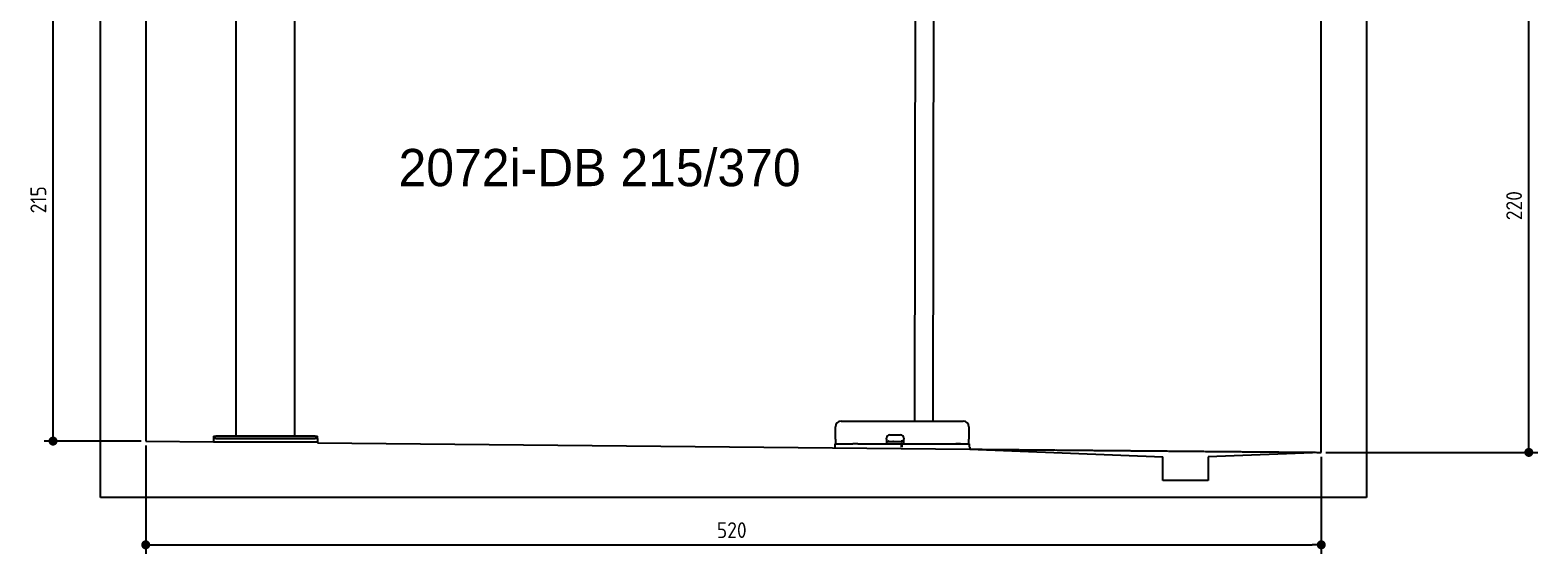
# Model space of a CAD drawing. Extents: x 562 to 7231, y 5467 to 12326.
# Tile 1 of 65: x 562 to 7231, y 5467 to 7785. Entities that reach past the tile are written whole.
import ezdxf

# ---------------------------------------------------------------- set-up
doc = ezdxf.new("R2010")
doc.units = 0
doc.linetypes.add('GEN3', pattern=[6.25, 5, -1.25])
doc.layers.get('0').update_dxf_attribs({"linetype": 'CONTINUOUS'})
doc.layers.get('DEFPOINTS').update_dxf_attribs({"linetype": 'CONTINUOUS'})
for name, color, linetype in [('0___1', 7, 'CONTINUOUS'), ('3', 6, 'GEN3'), ('4', 3, 'CONTINUOUS')]:
    doc.layers.add(name, color=color, linetype=linetype)
doc.styles.get("Standard").update_dxf_attribs({"font": 'ISOCP.SHX'})
doc.styles.add('STANDARD-1', font='txt')
doc.dimstyles.get("Standard").update_dxf_attribs({"dimtxt": 50, "dimasz": 100, "dimexe": 0.18, "dimexo": 0.0625, "dimgap": 15, "dimtad": 1, "dimlfac": 0.1, "dimzin": 0, "dimcen": 0.09, "dimazin": 3, "dimtfac": 1, "dimtofl": 0, "dimtmove": 0, "dimatfit": 3})

# ---------------------------------------------------------------- blocks, each defined once
blk = doc.blocks.new('PUNKT')
at = {"layer": '4', "color": 0, "linetype": 'BYBLOCK'}
blk.add_line((-0.5, 0), (-1, 0), dxfattribs=at)
at = {"layer": '4', "color": 0, "linetype": 'BYBLOCK', "const_width": 0.5}
blk.add_lwpolyline([(-0.25, 0, 1), (0.25, 0, 1)], format="xyb", close=True, dxfattribs=at)
blk = doc.blocks.new('*U46')
at = {"layer": '4', "color": 2}
blk.add_text('220', height=70, rotation=90, dxfattribs=at).set_placement((7160.9, 6943.3))
blk = doc.blocks.new('*D4')
at = {"layer": '4'}
for p, q in [((6792.8, 8115.9), (7231, 8115.9)), ((7191, 5955.9), (7191, 8075.9)), ((6292.8, 5915.9), (7231, 5915.9))]:
    blk.add_line(p, q, dxfattribs=at)
at = {"layer": 'DEFPOINTS', "color": 0}
for p in [(6772.8, 8115.9), (7191, 8115.9), (6272.8, 5915.9)]:
    blk.add_point(p, dxfattribs=at)
blk.add_blockref('*U46', (0, 0))
at = {"layer": '4', "xscale": 40, "yscale": 40, "zscale": 40}
for p, rotation in [((7191, 8115.9), 90), ((7191, 5915.9), 270)]:
    blk.add_blockref('PUNKT', p, dxfattribs=dict(at, rotation=rotation))
blk = doc.blocks.new('*U18')
at = {"layer": '0___1', "style": 'STANDARD-1'}
blk.add_text('2072i-DB 215/370', height=165, dxfattribs=at).set_placement((2191.2, 7093.9))
blk = doc.blocks.new('*U19')
at = {"layer": '4', "color": 2}
blk.add_text('215', height=70, rotation=90, dxfattribs=at).set_placement((632.8, 6973.8))
blk = doc.blocks.new('*D6')
at = {"layer": '4'}
for p, q in [((852.8, 8115.9), (622.8, 8115.9)), ((662.8, 6005.9), (662.8, 8075.9)), ((1052.8, 5965.9), (622.8, 5965.9))]:
    blk.add_line(p, q, dxfattribs=at)
at = {"layer": 'DEFPOINTS', "color": 0}
for p in [(662.8, 8115.9), (872.8, 8115.9), (1072.8, 5965.9)]:
    blk.add_point(p, dxfattribs=at)
blk.add_blockref('*U19', (0, 0))
at = {"layer": '4', "xscale": 40, "yscale": 40, "zscale": 40}
for p, rotation in [((662.8, 8115.9), 90), ((662.8, 5965.9), 270)]:
    blk.add_blockref('PUNKT', p, dxfattribs=dict(at, rotation=rotation))
blk = doc.blocks.new('*U25')
at = {"layer": '4', "color": 2}
blk.add_text('520', height=70, dxfattribs=at).set_placement((3599.2, 5536.8))
blk = doc.blocks.new('*D12')
at = {"layer": '4'}
for p, q in [((1072.8, 5945.9), (1072.8, 5466.8)), ((6272.8, 5895.9), (6272.8, 5466.8)), ((1112.8, 5506.8), (6232.8, 5506.8))]:
    blk.add_line(p, q, dxfattribs=at)
at = {"layer": 'DEFPOINTS', "color": 0}
for p in [(1072.8, 5965.9), (6272.8, 5915.9), (6272.8, 5506.8)]:
    blk.add_point(p, dxfattribs=at)
blk.add_blockref('*U25', (0, 0))
at = {"layer": '4', "xscale": 40, "yscale": 40, "zscale": 40, "rotation": 180}
blk.add_blockref('PUNKT', (1072.8, 5506.8), dxfattribs=at)
at = {"layer": '4', "xscale": 40, "yscale": 40, "zscale": 40}
blk.add_blockref('PUNKT', (6272.8, 5506.8), dxfattribs=at)

msp = doc.modelspace()

# ---------------------------------------------------------------- linework, layer by layer
for p, q in [((872.775, 5715.902), (872.775, 12015.902)), ((1072.775, 11815.902), (1072.775, 5965.902)), ((4477.207, 8174.042), (4474.185, 6053.979)), ((4557.207, 8173.919), (4554.185, 6053.979)), ((6272.775, 5915.902), (6272.775, 8115.902)), ((1472.775, 5988.018), (1472.775, 7908.018)), ((1732.775, 5988.018), (1732.775, 7908.018)), ((6472.775, 7915.902), (6472.775, 5715.902)), ((4124.046, 5973.979), (4124.046, 6028.979)), ((4149.046, 6053.979), (4689.046, 6053.979)), ((4714.046, 6028.979), (4714.046, 5973.979)), ((1072.775, 5965.902), (1372.775, 5963.018)), ((1372.775, 5988.018), (1372.775, 5978.018)), ((1372.775, 5988.018), (1382.775, 5988.018)), ((1372.775, 5978.018), (1372.775, 5963.018)), ((1832.775, 5978.018), (1372.775, 5978.018)), ((1372.775, 5963.018), (1832.775, 5963.018)), ((1822.775, 5988.018), (1382.775, 5988.018)), ((1382.775, 5978.018), (1822.775, 5978.018)), ((1822.775, 5988.018), (1832.775, 5988.018)), ((1832.775, 5978.018), (1832.775, 5988.018)), ((1832.775, 5978.018), (1832.775, 5963.018)), ((1832.775, 5963.018), (1832.775, 5958.594)), ((1832.775, 5958.594), (4717.775, 5930.854)), ((4121.546, 5953.979), (4131.546, 5953.979)), ((4121.546, 5953.979), (4121.546, 5938.979)), ((4124.046, 5973.979), (4124.046, 5953.979)), ((4131.546, 5953.979), (4178.005, 5953.979)), ((4178.005, 5953.979), (4187.588, 5953.979)), ((4187.588, 5953.979), (4200.649, 5953.979)), ((4222.443, 5953.979), (4200.649, 5953.979)), ((4222.443, 5953.979), (4235.504, 5953.979)), ((4235.504, 5953.979), (4245.087, 5953.979)), ((4245.087, 5953.979), (4405.546, 5953.979)), ((4350.046, 5973.979), (4350.046, 5978.979)), ((4350.046, 5973.979), (4350.046, 5953.979)), ((4352.046, 5963.979), (4350.046, 5963.979)), ((4352.046, 5963.979), (4424.046, 5963.979)), ((4365.046, 5993.979), (4411.046, 5993.979)), ((4405.546, 5953.979), (4415.546, 5953.979)), ((4417.546, 5953.979), (4415.546, 5953.979)), ((4415.546, 5938.979), (4415.546, 5953.979)), ((4416.046, 5965.979), (4417.046, 5965.979)), ((4426.046, 5965.979), (4417.046, 5965.979)), ((4417.546, 5953.979), (4427.546, 5953.979)), ((4417.546, 5953.979), (4417.546, 5938.979)), ((4423.046, 5965.979), (4423.046, 5964.979)), ((4423.046, 5963.979), (4423.046, 5964.979)), ((4426.046, 5963.979), (4424.046, 5963.979)), ((4426.046, 5978.979), (4426.046, 5973.979)), ((4426.046, 5953.979), (4426.046, 5973.979)), ((4427.546, 5953.979), (4633.005, 5953.979)), ((4577.443, 5953.979), (4590.504, 5953.979)), ((4590.504, 5953.979), (4600.087, 5953.979)), ((4600.087, 5953.979), (4706.546, 5953.979)), ((4633.005, 5953.979), (4642.588, 5953.979)), ((4642.588, 5953.979), (4655.649, 5953.979)), ((4677.443, 5953.979), (4655.649, 5953.979)), ((4706.546, 5953.979), (4716.546, 5953.979)), ((4714.046, 5953.979), (4714.046, 5973.979)), ((4716.546, 5938.979), (4716.546, 5953.979)), ((4717.775, 5938.979), (4717.775, 5929.893)), ((4717.775, 5929.893), (5572.775, 5895.814)), ((5572.775, 5790.902), (5572.775, 5895.814)), ((6272.775, 5915.902), (5772.321, 5895.814)), ((5772.321, 5895.814), (5772.775, 5790.902)), ((5772.775, 5790.902), (5572.775, 5790.902)), ((6472.775, 5715.902), (872.775, 5715.902))]:
    msp.add_line(p, q)
for centre, radius, start, end in [((4149.046, 6028.979), 25, 90, 180), ((4689.046, 6028.979), 25, 0, 90), ((4365.046, 5978.979), 15, 90, 180), ((4357.314, 5964.979), 1, 270, 330), ((4359.046, 5963.979), 1, 0, 150), ((4379.046, 5963.979), 1, 30, 180), ((4380.778, 5964.979), 1, 210, 270), ((4411.046, 5978.979), 15, 0, 90), ((4414.046, 5964.979), 1, 270, 0), ((4416.046, 5964.979), 1, 90, 180)]:
    msp.add_arc(centre, radius, start, end)
at = {"layer": '3'}
msp.add_line((4717.775, 5929.893), (6272.775, 5915.902), dxfattribs=at)

# ---------------------------------------------------------------- block references
msp.add_blockref('*U18', (0, 0))

# ---------------------------------------------------------------- dimensions: what is measured, and where the dimension line sits
at = {"layer": '4'}
for base, p1, p2, picture, middle in [((662.772, 8115.902), (1072.775, 5965.902), (872.775, 8115.902), '*D6', (597.765, 7040.902)), ((7190.953, 8115.902), (6272.775, 5915.902), (6772.775, 8115.902), '*D4', (7125.946, 7015.902))]:
    dim = msp.add_linear_dim(base=base, p1=p1, p2=p2, angle=90, dimstyle='Standard', dxfattribs=at)
    dim.commit()
    dim.dimension.update_dxf_attribs({"geometry": picture, "text_midpoint": middle})
dim = msp.add_linear_dim(base=(6272.775, 5506.807), p1=(1072.775, 5965.902), p2=(6272.775, 5915.902), dimstyle='Standard', dxfattribs=at)
dim.commit()
dim.dimension.update_dxf_attribs({"geometry": '*D12', "text_midpoint": (3672.775, 5571.814)})

doc.saveas('drawing.dxf')
